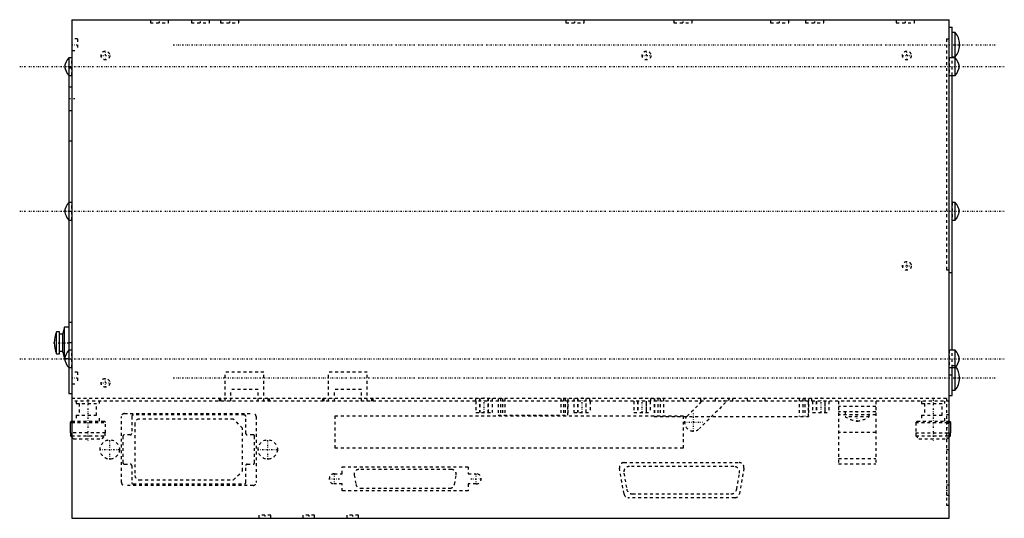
# Model space of a CAD drawing. Extents: x -19 to 318, y -40 to 131.
import ezdxf

# ---------------------------------------------------------------- set-up
doc = ezdxf.new("R2010")
doc.units = 0
doc.linetypes.add('CENTER', pattern=[1.5, 0.45, -0.5, 0.05, -0.5])
doc.linetypes.add('DASHED', pattern=[2, 1, -1])
for name, color, linetype in [('AM_0', 7, 'CONTINUOUS'), ('AM_3', 7, 'DASHED'), ('AM_7', 7, 'CENTER')]:
    doc.layers.add(name, color=color, linetype=linetype)

msp = doc.modelspace()

# ---------------------------------------------------------------- linework, layer by layer
at = {"layer": 'AM_0', "color": 7, "linetype": 'CONTINUOUS'}
for p, q in [((-1, 130.5), (299, 130.5)), ((-1, 130.5), (-1, -40)), ((299, -40), (299, 130.5)), ((299, 128), (300, 128)), ((300, 117.5), (300, 128)), ((301, 126.15), (300, 126.15)), ((301, 117.85), (301, 126.15)), ((302.5, 121.82), (302.5, 122.18)), ((300, 117.85), (301, 117.85)), ((-1, 117.5), (-2, 117.5)), ((-2, 117.5), (-2, 2.5)), ((301, 117.5), (299, 117.5)), ((301, 111.5), (301, 117.5)), ((-2, 111.5), (-1, 111.5)), ((299, 111.5), (301, 111.5)), ((300, 17.5), (300, 111.5)), ((301, 68), (300, 68)), ((301, 62), (301, 68)), ((300, 62), (301, 62)), ((-5.2, 23.8), (-6.2, 23.8)), ((-6.2, 16.2), (-6.2, 23.8)), ((-5.2, 16.2), (-5.2, 23.8)), ((-3.5, 25.4), (-4, 23.2)), ((-2, 25.4), (-3.5, 25.4)), ((-3.5, 14.6), (-3.5, 25.4)), ((-4, 22.9), (-5.2, 22.9)), ((-4, 16.8), (-4, 23.2)), ((-5.2, 17.1), (-4, 17.1)), ((-1, 17.5), (-2, 17.5)), ((301, 17.5), (299, 17.5)), ((301, 3.85), (301, 17.5)), ((-6.2, 16.2), (-5.2, 16.2)), ((-4, 16.8), (-3.5, 14.6)), ((-3.5, 14.6), (-3.48, 14.6)), ((-2, 11.5), (-1, 11.5)), ((299, 11.5), (301, 11.5)), ((300, 2), (300, 11.5)), ((302.5, 7.82), (302.5, 8.18)), ((300, 3.85), (301, 3.85)), ((-1, 2.5), (-2, 2.5)), ((299, 2), (300, 2)), ((-1, -6.8), (-1.5, -7.3)), ((-1.5, -7.3), (-1.5, -10.8)), ((-1.5, -7.3), (-1, -7.3)), ((299.5, -7.3), (299, -6.8)), ((299, -7.3), (299.5, -7.3)), ((299.5, -10.8), (299.5, -7.3)), ((-1.5, -10.8), (-1.43, -10.8)), ((-1.43, -10.8), (-1.43, -11.8)), ((-1.43, -11.8), (-1.01, -11.8)), ((-1.43, -11.8), (-1, -12.23)), ((299.43, -11.8), (299, -12.23)), ((299.01, -11.8), (299.43, -11.8)), ((299.43, -11.8), (299.43, -10.8)), ((299.43, -10.8), (299.5, -10.8)), ((-1, -40), (299, -40))]:
    msp.add_line(p, q, dxfattribs=at)
for centre, radius, start, end in [((296.5, 122.18), 6, 0, 41.4479), ((296.5, 121.82), 6, 318.5521, 0), ((2.4, 113.42), 6, 137.2041, 169.6658), ((2.4, 115.58), 6, 190.3342, 222.7959), ((296.6, 113.42), 6, 10.3342, 42.7959), ((296.6, 115.58), 6, 317.2041, 349.6658), ((2.4, 63.92), 6, 137.2041, 169.6658), ((296.6, 63.92), 6, 10.3342, 42.7959), ((2.4, 66.08), 6, 190.3342, 222.7959), ((296.6, 66.08), 6, 317.2041, 349.6658), ((2.42, 20), 9.42, 156.2227, 203.7773), ((2.4, 13.42), 6, 137.2041, 169.6658), ((296.6, 13.42), 6, 10.3342, 42.7959), ((2.4, 15.58), 6, 190.3342, 222.7959), ((296.6, 15.58), 6, 317.2041, 349.6658), ((296.5, 8.18), 6, 0, 37.3312), ((296.5, 7.82), 6, 318.5521, 0)]:
    msp.add_arc(centre, radius, start, end, dxfattribs=at)
at = {"layer": 'AM_3', "color": 6, "linetype": 'DASHED'}
for p, q in [((25.88, 130.5), (25.88, 129.5)), ((25.88, 129.5), (32.12, 129.5)), ((32.12, 129.5), (32.12, 130.5)), ((39.88, 130.5), (39.88, 129.5)), ((39.88, 129.5), (46.12, 129.5)), ((46.12, 129.5), (46.12, 130.5)), ((49.88, 130.5), (49.88, 129.5)), ((49.88, 129.5), (56.12, 129.5)), ((56.12, 129.5), (56.12, 130.5)), ((167.88, 130.5), (167.88, 129.5)), ((167.88, 129.5), (174.12, 129.5)), ((174.12, 129.5), (174.12, 130.5)), ((204.88, 130.5), (204.88, 129.5)), ((204.88, 129.5), (211.12, 129.5)), ((211.12, 129.5), (211.12, 130.5)), ((237.88, 130.5), (237.88, 129.5)), ((237.88, 129.5), (244.12, 129.5)), ((244.12, 129.5), (244.12, 130.5)), ((249.88, 130.5), (249.88, 129.5)), ((249.88, 129.5), (256.12, 129.5)), ((256.12, 129.5), (256.12, 130.5)), ((280.88, 130.5), (280.88, 129.5)), ((280.88, 129.5), (287.12, 129.5)), ((287.12, 129.5), (287.12, 130.5)), ((1, 124), (-1, 124)), ((1, 124), (1, 120)), ((298, 124), (298, 45)), ((298, 124), (299, 124)), ((-1, 120), (1, 120)), ((-1, 111.5), (-1, 117.5)), ((299, 117.5), (299, 111.5)), ((300, 111.5), (300, 117.5)), ((-1, 114), (-2, 114)), ((-1, 107.5), (-2, 107.5)), ((-2, 99.5), (-1, 99.5)), ((-1, 89), (-2, 89)), ((-1, 68), (-2, 68)), ((-1, 62), (-1, 68)), ((300, 68), (300, 62)), ((-2, 62), (-1, 62)), ((298, 45), (299, 45)), ((299, 44), (300, 44)), ((-1, 27), (-2, 27)), ((-1, 20), (-2, 20)), ((-1, 11.5), (-1, 17.5)), ((299, 17.5), (299, 11.5)), ((300, 11.5), (300, 17.5)), ((-3.48, 14.6), (-2, 14.6)), ((301, 12.15), (300, 12.15)), ((1, 10), (-1, 10)), ((1, 10), (1, 6)), ((51.42, 0), (51.42, 10)), ((64.68, 10), (51.42, 10)), ((64.68, 0), (64.68, 10)), ((86.77, 0), (86.77, 10)), ((100.03, 10), (86.77, 10)), ((100.03, 0), (100.03, 10)), ((299, 9), (300, 9)), ((-1, 6), (1, 6)), ((62.68, 4), (53.42, 4)), ((53.42, 0), (53.42, 4)), ((62.68, 0), (62.68, 4)), ((98.03, 4), (88.77, 4)), ((88.77, 0), (88.77, 4)), ((98.03, 0), (98.03, 4)), ((298, 1), (-1, 1)), ((299, 0), (-1, 0)), ((0.5, 0), (0.5, -0.8)), ((8.5, -0.8), (8.5, 0)), ((49.45, 0), (49.45, 1)), ((49.92, 0), (49.92, 1)), ((66.18, 0), (66.18, 1)), ((66.65, 0), (66.65, 1)), ((84.8, 0), (84.8, 1)), ((85.27, 0), (85.27, 1)), ((101.53, 0), (101.53, 1)), ((102, 0), (102, 1)), ((137.13, 0), (137.13, -3.8)), ((137.15, 0), (137.15, 1)), ((138.41, 1), (138.41, -3.8)), ((138.52, 1), (138.52, -3.8)), ((141.29, 1), (141.29, -3.8)), ((141.41, -3.8), (141.41, 1)), ((142.68, 1), (142.68, -3.8)), ((144.72, 1), (144.72, -4.8)), ((144.74, 1), (144.74, -4.8)), ((145.59, 1), (145.59, -4.8)), ((146.22, 1), (146.22, -4.8)), ((147.07, 1), (147.07, -4.8)), ((166.24, 1), (166.24, -4.8)), ((167.09, 1), (167.09, -4.8)), ((167.72, 1), (167.72, -4.8)), ((168.57, 1), (168.57, -4.8)), ((168.59, -4.8), (168.59, 1)), ((170.63, 1), (170.63, -3.8)), ((171.91, 1), (171.91, -3.8)), ((172.02, 1), (172.02, -3.8)), ((174.79, 1), (174.79, -3.8)), ((174.91, -3.8), (174.91, 1)), ((176.15, 0), (176.15, 1)), ((176.18, 0), (176.18, -3.8)), ((191.17, 0), (191.17, -3.8)), ((192.44, 0), (192.44, -3.8)), ((192.56, 0), (192.56, -3.8)), ((195.33, 0), (195.33, -3.8)), ((195.44, -3.8), (195.44, 0)), ((196.72, 0), (196.72, -3.8)), ((197, 0), (197, 1)), ((198.13, 1), (198.13, -5.2)), ((198.16, 1), (198.16, -5.2)), ((199.34, 1), (199.34, -5.2)), ((200.13, 1), (200.13, -5.2)), ((201.31, 1), (201.31, -5.2)), ((208, 1), (208, 0)), ((209.38, -5.08), (215.46, 1)), ((223.94, 1), (213.62, -9.32)), ((214, 0), (214, 1)), ((219, 1), (219, 0)), ((225, 0), (225, 1)), ((230, 0), (230, 1)), ((236, 0), (236, 1)), ((247.69, 1), (247.69, -5.2)), ((248.87, 1), (248.87, -5.2)), ((249.66, 1), (249.66, -5.2)), ((250.84, 1), (250.84, -5.2)), ((250.87, -5.2), (250.87, 1)), ((252, 0), (252, 1)), ((252.25, 0), (252.25, -3.8)), ((253.53, 0), (253.53, -3.8)), ((253.64, 0), (253.64, -3.8)), ((256.41, 0), (256.41, -3.8)), ((256.52, -3.8), (256.52, 0)), ((257.8, 0), (257.8, -3.8)), ((261.15, 0), (261.15, -21.4)), ((273.85, 0), (273.85, -21.4)), ((289.5, 0), (289.5, -0.8)), ((297.5, -0.8), (297.5, 0)), ((298, 1), (298, -35.5)), ((0.5, -0.8), (8.5, -0.8)), ((1.5, -0.8), (1.5, -4.8)), ((7.5, -4.8), (7.5, -0.8)), ((273.85, -1.8), (261.15, -1.8)), ((289.5, -0.8), (297.5, -0.8)), ((290.5, -0.8), (290.5, -4.8)), ((296.5, -4.8), (296.5, -0.8)), ((0.5, -4.8), (0.5, -6.8)), ((0.5, -4.8), (8.5, -4.8)), ((8.5, -6.8), (8.5, -4.8)), ((16, -27.8), (16, -5.2)), ((17, -4.2), (61, -4.2)), ((19.5, -5.2), (19.5, -11)), ((58, -4.7), (20, -4.7)), ((54.3, -6.1), (22.1, -6.1)), ((57.4, -9.2), (54.3, -6.1)), ((58.5, -11), (58.5, -5.2)), ((62, -5.2), (62, -27.8)), ((89, -16), (89, -5)), ((89, -5), (208, -5)), ((137.13, -3.8), (142.68, -3.8)), ((144.72, -4.8), (168.59, -4.8)), ((170.63, -3.8), (176.18, -3.8)), ((191.17, -3.8), (196.72, -3.8)), ((198.13, -5.2), (250.87, -5.2)), ((208, -5), (208, -16)), ((252.25, -3.8), (257.8, -3.8)), ((273.85, -3.6), (261.15, -3.6)), ((273.85, -4.6), (261.15, -4.6)), ((263.35, -3.6), (263.35, -5.3)), ((271.65, -5.3), (263.35, -5.3)), ((271.65, -5.3), (271.65, -3.6)), ((289.5, -4.8), (289.5, -6.8)), ((289.5, -4.8), (297.5, -4.8)), ((297.5, -6.8), (297.5, -4.8)), ((298, -4.5), (299, -4.5)), ((-1, -6.8), (10, -6.8)), ((-1, -7.3), (10.5, -7.3)), ((10.5, -7.3), (10, -6.8)), ((10.5, -10.8), (10.5, -7.3)), ((20.6, -7.6), (20.6, -25.4)), ((57.4, -23.8), (57.4, -9.2)), ((288, -6.8), (287.5, -7.3)), ((287.5, -7.3), (287.5, -10.8)), ((287.5, -7.3), (299, -7.3)), ((288, -6.8), (299, -6.8)), ((299, -7.25), (298, -7.25)), ((298, -7.5), (299, -7.5)), ((10.5, -10.8), (-1.43, -10.8)), ((-1.01, -11.8), (10.43, -11.8)), ((-1, -12.23), (-0.42, -12.8)), ((-0.42, -12.8), (9.42, -12.8)), ((9.42, -12.8), (10.43, -11.8)), ((10.43, -11.8), (10.43, -10.8)), ((16.5, -12), (16.5, -21)), ((19, -11.5), (17, -11.5)), ((61, -11.5), (59, -11.5)), ((61.5, -21), (61.5, -12)), ((273.85, -10.7), (261.15, -10.7)), ((287.5, -10.8), (299.43, -10.8)), ((287.57, -10.8), (287.57, -11.8)), ((287.57, -11.8), (299.01, -11.8)), ((287.57, -11.8), (288.58, -12.8)), ((288.58, -12.8), (298.42, -12.8)), ((298, -10.75), (299, -10.75)), ((298, -12.5), (299, -12.5)), ((298.42, -12.8), (299, -12.23)), ((208, -16), (89, -16)), ((298, -16.5), (299, -16.5)), ((261.15, -19.6), (273.85, -19.6)), ((17, -21.5), (19, -21.5)), ((19.5, -22), (19.5, -27.8)), ((58.5, -27.8), (58.5, -22)), ((59, -21.5), (61, -21.5)), ((91.45, -22.4), (134.54, -22.4)), ((91.45, -24.8), (91.45, -22.4)), ((128.84, -23.35), (97.16, -23.35)), ((134.54, -22.4), (134.54, -24.8)), ((187.79, -31.68), (186.24, -22.88)), ((187.81, -21), (227.21, -21)), ((225.3, -22.28), (189.72, -22.28)), ((228.78, -22.88), (227.23, -31.68)), ((261.15, -21.4), (273.85, -21.4)), ((22.1, -26.9), (54.3, -26.9)), ((54.3, -26.9), (57.4, -23.8)), ((88.78, -24.8), (91.45, -24.8)), ((95.58, -25.23), (96.15, -28.43)), ((129.85, -28.43), (130.42, -25.23)), ((134.54, -24.8), (137.22, -24.8)), ((187.75, -24.63), (188.71, -30.07)), ((226.31, -30.07), (227.27, -24.63)), ((61, -28.8), (17, -28.8)), ((20, -28.3), (58, -28.3)), ((91.45, -28.3), (88.78, -28.3)), ((91.45, -30.7), (91.45, -28.3)), ((97.72, -29.75), (128.28, -29.75)), ((134.54, -28.3), (134.54, -30.7)), ((137.22, -28.3), (134.54, -28.3)), ((299, -28.65), (298, -28.65)), ((134.54, -30.7), (91.45, -30.7)), ((225.66, -33), (189.36, -33)), ((190.68, -31.72), (224.34, -31.72)), ((298, -32.15), (299, -32.15)), ((298, -35.5), (299, -35.5)), ((63, -39), (63, -40)), ((67, -39), (63, -39)), ((67, -40), (67, -39)), ((78, -39), (78, -40)), ((82, -39), (78, -39)), ((82, -40), (82, -39)), ((93, -39), (93, -40)), ((97, -39), (93, -39)), ((97, -40), (97, -39))]:
    msp.add_line(p, q, dxfattribs=at)
for centre, radius in [((10.5, 118.3), 1.5), ((195.5, 118.3), 1.5), ((284.5, 118.3), 1.5), ((284.5, 46.3), 1.5), ((10.5, 6.3), 1.5), ((12, -16.5), 3.3), ((66, -16.5), 3.3)]:
    msp.add_circle(centre, radius, dxfattribs=at)
for centre, radius, start, end in [((296.5, 122.18), 6, 358.2965, 0), ((296.5, 121.82), 6, 0, 1.7035), ((296.5, 8.18), 6, 37.3312, 41.4479), ((296.5, 8.18), 6, 358.2965, 0), ((296.5, 7.82), 6, 0, 1.7035), ((17, -5.2), 1, 90, 180), ((20, -5.2), 0.5, 90, 180), ((22.1, -7.6), 1.5, 90, 180), ((58, -5.2), 0.5, 0, 90), ((61, -5.2), 1, 0, 90), ((211.5, -7.2), 3, 135, 315), ((268.74, 3.12), 10, 237.3813, 262.8743), ((266.26, 3.12), 10, 277.1257, 302.6187), ((17, -12), 0.5, 90, 180), ((19, -11), 0.5, 270, 0), ((59, -11), 0.5, 180, 270), ((61, -12), 0.5, 0, 90), ((17, -21), 0.5, 180, 270), ((19, -22), 0.5, 0, 90), ((59, -22), 0.5, 90, 180), ((61, -21), 0.5, 270, 0), ((97.16, -24.95), 1.6, 90, 190), ((128.84, -24.95), 1.6, 350, 90), ((187.81, -22.6), 1.6, 90, 190), ((189.72, -24.28), 2, 90, 190), ((225.3, -24.28), 2, 350, 90), ((227.21, -22.6), 1.6, 350, 90), ((22.1, -25.4), 1.5, 180, 270), ((88.78, -26.55), 1.75, 90, 270), ((137.22, -26.55), 1.75, 270, 90), ((17, -27.8), 1, 180, 270), ((20, -27.8), 0.5, 180, 270), ((58, -27.8), 0.5, 270, 0), ((61, -27.8), 1, 270, 0), ((97.72, -28.15), 1.6, 190, 270), ((128.28, -28.15), 1.6, 270, 350), ((190.68, -29.72), 2, 190, 270), ((224.34, -29.72), 2, 270, 350), ((189.36, -31.4), 1.6, 190, 270), ((225.66, -31.4), 1.6, 270, 350)]:
    msp.add_arc(centre, radius, start, end, dxfattribs=at)
at = {"layer": 'AM_7', "color": 4, "linetype": 'CENTER'}
for p, q in [((29, 129.45), (29, 130.55)), ((43, 129.45), (43, 130.55)), ((53, 129.45), (53, 130.55)), ((171, 129.45), (171, 130.55)), ((208, 129.45), (208, 130.55)), ((241, 129.45), (241, 130.55)), ((253, 129.45), (253, 130.55)), ((284, 129.45), (284, 130.55)), ((-1.1, 122), (1.1, 122)), ((33.7, 122), (315.3, 122)), ((8.93, 118.3), (12.07, 118.3)), ((10.5, 116.72), (10.5, 119.88)), ((193.93, 118.3), (197.07, 118.3)), ((195.5, 116.72), (195.5, 119.88)), ((282.93, 118.3), (286.07, 118.3)), ((284.5, 116.72), (284.5, 119.88)), ((-18.8, 114.5), (317.8, 114.5)), ((0.1, 103.5), (-2.1, 103.5)), ((-18.8, 65), (317.8, 65)), ((284.5, 44.72), (284.5, 47.88)), ((282.93, 46.3), (286.07, 46.3)), ((-7.25, 20), (-1.75, 20)), ((-18.8, 14.5), (317.8, 14.5)), ((-1.1, 8), (1.1, 8)), ((10.5, 4.72), (10.5, 7.88)), ((33.7, 8), (315.3, 8)), ((8.93, 6.3), (12.07, 6.3)), ((4.5, 0.64), (4.5, -13.44)), ((139.91, 1.24), (139.91, -4.04)), ((173.41, 1.24), (173.41, -4.04)), ((193.94, 1.24), (193.94, -4.04)), ((222, -0.05), (222, 1.05)), ((255.03, 1.24), (255.03, -4.04)), ((293.5, 0.64), (293.5, -13.44)), ((211.5, -10.35), (211.5, -4.05)), ((267.5, -6.96), (267.5, -3.44)), ((208.35, -7.2), (214.65, -7.2)), ((297.95, -9), (299.05, -9)), ((12, -19.96), (12, -13.04)), ((66, -19.96), (66, -13.04)), ((8.54, -16.5), (15.46, -16.5)), ((62.53, -16.5), (69.47, -16.5)), ((86.94, -26.55), (90.61, -26.55)), ((88.78, -28.39), (88.78, -24.71)), ((135.39, -26.55), (139.06, -26.55)), ((137.22, -28.39), (137.22, -24.71)), ((297.95, -30.4), (299.05, -30.4)), ((65, -38.95), (65, -40.05)), ((80, -38.95), (80, -40.05)), ((95, -38.95), (95, -40.05))]:
    msp.add_line(p, q, dxfattribs=at)

doc.saveas('drawing.dxf')
